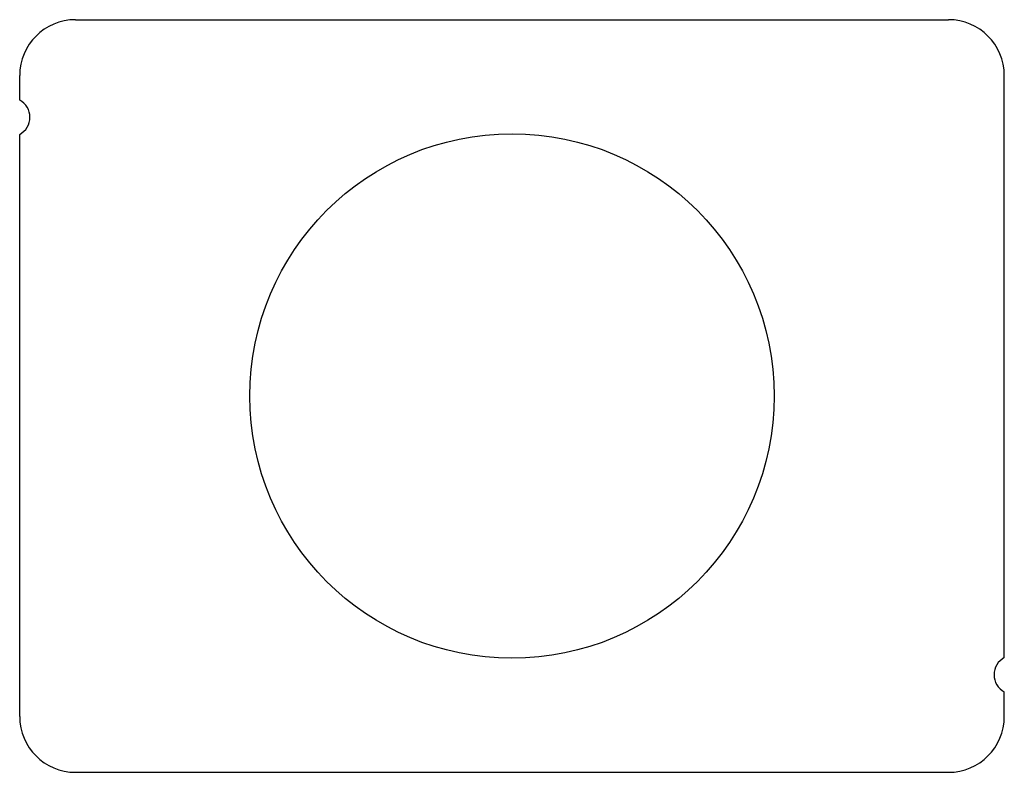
# Model space of a CAD drawing. Header units: millimetres. Extents: x -53 to 53, y -40 to 40.
import ezdxf

# ---------------------------------------------------------------- set-up
doc = ezdxf.new("R2010")
doc.units = ezdxf.units.MM

msp = doc.modelspace()

# ---------------------------------------------------------------- linework, layer by layer
at = {"layer": 'HOLES'}
msp.add_circle((0, 0), 28.225, dxfattribs=at)
at = {"layer": 'OUTLINE'}
for p, q in [((-47, 40.5), (47, 40.5)), ((-53, 31.847), (-53, 34.5)), ((53, -28.153), (53, 34.5)), ((-53, -34.5), (-53, 28.153)), ((53, -34.5), (53, -31.847)), ((-47, -40.5), (47, -40.5))]:
    msp.add_line(p, q, dxfattribs=at)
for centre, radius, start, end in [((-47, 34.5), 6, 90, 180), ((47, 34.5), 6, 0, 90), ((-54, 30), 2.1, 298.437, 61.563), ((54, -30), 2.1, 118.437, 241.563), ((-47, -34.5), 6, 180, 270), ((47, -34.5), 6, 270, 360)]:
    msp.add_arc(centre, radius, start, end, dxfattribs=at)

doc.saveas('drawing.dxf')
